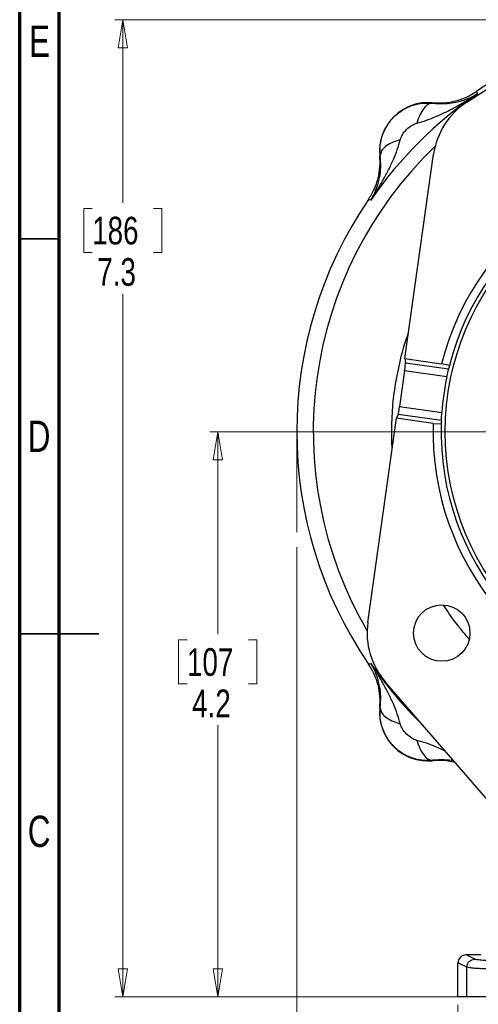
# Model space of a CAD drawing. Header units: inches. Extents: x 0.6 to 16.3, y 0.2 to 11.5.
# Tile 2 of 16: x 0.6 to 2.9, y 4 to 8.9. Entities that reach past the tile are written whole.
import ezdxf

# ---------------------------------------------------------------- set-up
doc = ezdxf.new("R2010")
doc.units = ezdxf.units.IN
doc.header["$MEASUREMENT"] = 0
doc.linetypes.add('CENTERX2', pattern=[0.8, 0.5, -0.1, 0.1, -0.1])
doc.styles.add('SLDTEXTSTYLE0', font='TXT', dxfattribs={"width": 0.75})
doc.dimstyles.new('SLDDIMSTYLE0', dxfattribs={"dimtxt": 0.137795, "dimasz": 0.14, "dimexe": 0, "dimexo": 0.0625, "dimgap": 0.034449, "dimtad": 0, "dimdec": 1, "dimlfac": 1.5, "dimrnd": 1e-09, "dimzin": 12, "dimdsep": 46, "dimtxsty": 'SLDTEXTSTYLE0', "dimblk1": 'CLOSED', "dimblk2": 'CLOSED', "dimsah": 1, "dimcen": 0.09, "dimadec": 0, "dimazin": 3, "dimtfac": 1, "dimtdec": 1, "dimtofl": 0, "dimtmove": 0, "dimatfit": 3, "dimldrblk": 'CLOSED', "dimfxl": 0, "dimfrac": 2, "dimtolj": 1, "dimtzin": 12, "dimarcsym": 0})
doc.dimstyles.new('SLDDIMSTYLE1', dxfattribs={"dimtxt": 0.137795, "dimasz": 0.14, "dimexe": 0, "dimexo": 0.0625, "dimgap": 0.034449, "dimtad": 0, "dimtih": 1, "dimtoh": 1, "dimdec": 1, "dimlfac": 1.5, "dimrnd": 1e-09, "dimzin": 12, "dimdsep": 46, "dimtxsty": 'SLDTEXTSTYLE0', "dimblk1": 'CLOSED', "dimblk2": 'CLOSED', "dimsah": 1, "dimcen": 0.09, "dimadec": 0, "dimazin": 3, "dimtfac": 1, "dimtdec": 1, "dimtofl": 0, "dimtmove": 0, "dimatfit": 3, "dimldrblk": 'CLOSED', "dimfxl": 0, "dimfrac": 2, "dimtolj": 1, "dimtzin": 12, "dimarcsym": 0})

# ---------------------------------------------------------------- blocks, each defined once
blk = doc.blocks.new('_Closed')
at = {"color": 0, "linetype": 'ByBlock', "lineweight": -2}
for p, q in [((-1, 0.166667), (0, 0)), ((-1, 0.166667), (-1, -0.166667)), ((0, 0), (-1, -0.166667)), ((0, 0), (-1, 0))]:
    blk.add_line(p, q, dxfattribs=at)
blk = doc.blocks.new('_D_5')
at = {"color": 7, "linetype": 'Continuous', "lineweight": 0}
for p, q in [((1.9707, 6.2772), (1.9707, 2.6561)), ((4.8574, 4.2781), (4.8574, 2.6561)), ((2.6504, 2.8939), (2.6084, 2.8939)), ((2.6084, 2.8939), (2.6084, 2.6752)), ((2.9558, 2.8939), (2.9978, 2.8939)), ((2.9978, 2.8939), (2.9978, 2.6752)), ((1.9707, 2.6955), (2.4875, 2.6955)), ((2.6084, 2.6752), (2.6504, 2.6752)), ((2.9978, 2.6752), (2.9558, 2.6752)), ((4.8574, 2.6955), (3.1187, 2.6955))]:
    blk.add_line(p, q, dxfattribs=at)
at = {"color": 7, "linetype": 'Continuous', "lineweight": 18, "xscale": 0.14, "yscale": 0.14, "rotation": 180.0000000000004}
blk.add_blockref('_Closed', (1.9707, 2.6955), dxfattribs=at)
at = {"color": 7, "linetype": 'Continuous', "lineweight": 18, "xscale": 0.14, "yscale": 0.14}
blk.add_blockref('_Closed', (4.8574, 2.6955), dxfattribs=at)
at = {"color": 7, "linetype": 'Continuous', "lineweight": 18, "char_height": 0.1378, "attachment_point": 1, "style": 'SLDTEXTSTYLE0'}
for s, insert in [('110', (2.6504, 2.8528)), ('4.3', (2.6758, 2.6466))]:
    blk.add_mtext(s, dxfattribs=dict(at, insert=insert))
blk = doc.blocks.new('_D_6')
at = {"color": 7, "linetype": 'Continuous', "lineweight": 0}
for p, q in [((3.8456, 8.9065), (1.0652, 8.9065)), ((1.1046, 8.9065), (1.1046, 7.9935)), ((0.9518, 7.9655), (0.9099, 7.9655)), ((0.9099, 7.9655), (0.9099, 7.7467)), ((1.2573, 7.9655), (1.2993, 7.9655)), ((1.2993, 7.9655), (1.2993, 7.7467)), ((0.9099, 7.7467), (0.9518, 7.7467)), ((1.2993, 7.7467), (1.2573, 7.7467)), ((1.1046, 4.0367), (1.1046, 7.5405)), ((2.7785, 4.0367), (1.0652, 4.0367))]:
    blk.add_line(p, q, dxfattribs=at)
at = {"color": 7, "linetype": 'Continuous', "lineweight": 18, "xscale": 0.14, "yscale": 0.14}
for p, rotation in [((1.1046, 8.9065), 90.0000000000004), ((1.1046, 4.0367), 270.0000000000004)]:
    blk.add_blockref('_Closed', p, dxfattribs=dict(at, rotation=rotation))
at = {"color": 7, "linetype": 'Continuous', "lineweight": 18, "char_height": 0.1378, "attachment_point": 1, "style": 'SLDTEXTSTYLE0'}
for s, insert in [('186', (0.9518, 7.9243)), ('7.3', (0.9773, 7.7182))]:
    blk.add_mtext(s, dxfattribs=dict(at, insert=insert))
blk = doc.blocks.new('_D_8')
at = {"color": 7, "linetype": 'Continuous', "lineweight": 0}
for p, q in [((3.4432, 6.8531), (1.5376, 6.8531)), ((1.577, 6.8531), (1.577, 5.8438)), ((1.4243, 5.8158), (1.3823, 5.8158)), ((1.3823, 5.8158), (1.3823, 5.597)), ((1.7297, 5.8158), (1.7717, 5.8158)), ((1.7717, 5.8158), (1.7717, 5.597)), ((1.3823, 5.597), (1.4243, 5.597)), ((1.7717, 5.597), (1.7297, 5.597)), ((1.577, 4.0367), (1.577, 5.3909)), ((2.7785, 4.0367), (1.5376, 4.0367))]:
    blk.add_line(p, q, dxfattribs=at)
at = {"color": 7, "linetype": 'Continuous', "lineweight": 18, "xscale": 0.14, "yscale": 0.14}
for p, rotation in [((1.577, 6.8531, 0.0437), 90.0000000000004), ((1.577, 4.0367, 0.0437), 270.0000000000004)]:
    blk.add_blockref('_Closed', p, dxfattribs=dict(at, rotation=rotation))
at = {"color": 7, "linetype": 'Continuous', "lineweight": 18, "char_height": 0.1378, "attachment_point": 1, "style": 'SLDTEXTSTYLE0'}
for s, insert in [('107', (1.4243, 5.7746)), ('4.2', (1.4497, 5.5685))]:
    blk.add_mtext(s, dxfattribs=dict(at, insert=insert))
blk = doc.blocks.new('_D_10')
at = {"color": 7, "linetype": 'Continuous', "lineweight": 0}
for p, q in [((4.8574, 4.2781), (4.8574, 3.1285)), ((2.774, 3.9974), (2.774, 3.1285)), ((3.4007, 3.3664), (3.3588, 3.3664)), ((3.3588, 3.3664), (3.3588, 3.1476)), ((3.6044, 3.3664), (3.6464, 3.3664)), ((3.6464, 3.3664), (3.6464, 3.1476)), ((2.774, 3.1679), (3.2379, 3.1679)), ((3.3588, 3.1476), (3.4007, 3.1476)), ((3.6464, 3.1476), (3.6044, 3.1476)), ((4.8574, 3.1679), (3.7672, 3.1679))]:
    blk.add_line(p, q, dxfattribs=at)
at = {"color": 7, "linetype": 'Continuous', "lineweight": 18, "xscale": 0.14, "yscale": 0.14, "rotation": 180.0000000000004}
blk.add_blockref('_Closed', (2.774, 3.1679, 0.0437), dxfattribs=at)
at = {"color": 7, "linetype": 'Continuous', "lineweight": 18, "xscale": 0.14, "yscale": 0.14}
blk.add_blockref('_Closed', (4.8574, 3.1679, 0.0437), dxfattribs=at)
at = {"color": 7, "linetype": 'Continuous', "lineweight": 18, "char_height": 0.1378, "attachment_point": 1, "style": 'SLDTEXTSTYLE0'}
for s, insert in [('79', (3.4007, 3.3252)), ('3.1', (3.3753, 3.1191))]:
    blk.add_mtext(s, dxfattribs=dict(at, insert=insert))

msp = doc.modelspace()

# ---------------------------------------------------------------- linework, layer by layer
at = {"color": 7, "linetype": 'Continuous', "lineweight": 70}
for p, q in [((0.5906, 0.1969), (0.5906, 11.4961)), ((0.7874, 0.3937), (0.7874, 11.2992))]:
    msp.add_line(p, q, dxfattribs=at)
at = {"color": 7, "linetype": 'Continuous', "lineweight": 25}
for p, q in [((2.8177, 8.4956), (3.7574, 9.109)), ((2.8665, 8.5491), (2.8682, 8.5432)), ((2.8682, 8.5432), (2.87, 8.5376)), ((2.6472, 8.4926), (2.6473, 8.4904)), ((2.3867, 8.2299), (2.3846, 8.23)), ((2.5096, 7.2174), (2.6527, 8.2359)), ((2.3339, 8.0089), (2.3281, 8.0107)), ((2.3396, 8.0072), (2.3339, 8.0089)), ((2.5096, 7.2174), (2.6924, 7.1917)), ((2.5096, 7.2174), (2.5127, 7.1967)), ((2.5127, 7.1967), (2.7274, 7.1665)), ((2.7314, 7.1827), (2.6924, 7.1917)), ((2.5081, 7.1571), (2.4831, 6.9788)), ((2.7186, 7.1275), (2.5081, 7.1571)), ((2.4831, 6.9788), (2.6935, 6.9492)), ((2.3247, 5.9019), (2.4678, 6.9204)), ((2.4766, 6.9395), (2.4678, 6.9204)), ((2.6507, 6.8947), (2.4678, 6.9204)), ((2.6912, 6.9093), (2.4766, 6.9395)), ((2.6507, 6.8947), (2.6906, 6.8926)), ((2.3281, 5.6955), (2.3339, 5.6973)), ((2.3339, 5.6973), (2.3396, 5.699)), ((3.1459, 4.7581), (2.4117, 5.6067)), ((2.3846, 5.4763), (2.3867, 5.4764)), ((2.6473, 5.2158), (2.6472, 5.2137)), ((2.8579, 4.2245), (2.814, 4.2464)), ((2.8884, 4.2464), (2.814, 4.2464)), ((2.8179, 4.1845), (2.774, 4.2064)), ((2.774, 4.0367), (2.774, 4.2064)), ((2.8179, 4.0367), (2.8179, 4.1845)), ((2.8179, 4.0367), (2.774, 4.0367))]:
    msp.add_line(p, q, dxfattribs=at)
at = {"color": 7, "linetype": 'Continuous', "lineweight": 35}
for p, q in [((0.7874, 7.815), (0.5906, 7.815)), ((0.5906, 5.8465), (0.9843, 5.8465)), ((0.7874, 5.8465), (0.5906, 5.8465))]:
    msp.add_line(p, q, dxfattribs=at)
at = {"color": 7, "linetype": 'CENTERX2', "lineweight": 18}
msp.add_line((1.9707, 6.8531), (1.9707, 6.3166), dxfattribs=at)
at = {"color": 7, "linetype": 'Continuous', "lineweight": 25}
for centre, radius in [((4.024, 6.8531), 1.314), ((2.693, 5.8501), 0.1406)]:
    msp.add_circle(centre, radius, dxfattribs=at)
for centre, radius, start, end in [((4.024, 6.8531), 2.0533, 115.431, 124.3161), ((4.024, 6.8531), 2.0419, 124.4163, 145.5837), ((2.6244, 8.2527), 0.2409, 84.5811, 185.4189), ((3.021, 8.1842), 0.3719, 123.1331, 172), ((4.024, 6.8531), 1.374, 358.2674, 165.7326), ((4.024, 6.8531), 1.334, 358.3048, 165.6952), ((4.024, 6.8531), 2.0533, 145.6839, 214.3161), ((4.024, 6.8531), 1.334, 165.6952, 166.4136), ((4.024, 6.8531), 1.334, 168.131, 175.869), ((4.024, 6.8531), 1.374, 178.2674, 345.7326), ((4.024, 6.8531), 1.334, 178.3048, 345.6952), ((4.024, 6.8531), 1.334, 177.5864, 178.3048), ((2.693, 5.8501), 0.3719, 172, 220.8669), ((2.6244, 5.4535), 0.2409, 174.5811, 275.4189)]:
    msp.add_arc(centre, radius, start, end, dxfattribs=at)
at = {"color": 8, "linetype": 'Continuous', "lineweight": 25}
for radius, start, end in [(1.9709, 133.7687, 210.2313), (2.0419, 214.4163, 225.642)]:
    msp.add_arc((4.024, 6.8531), radius, start, end, dxfattribs=at)
at = {"color": 7, "linetype": 'Continuous', "lineweight": 25}
for centre, major_axis, ratio, start_param, end_param in [((2.5071, 7.1572), (0.0056, 0.0396), 0.026186, 4.712389, 6.195919), ((2.482, 6.9789), (0.0056, 0.0396), 0.026186, 3.228859, 4.712389), ((2.8141, 4.2064), (-0.0358, 0.0179), 0.998288, 5.176448, 6.745874)]:
    msp.add_ellipse(centre, major_axis=major_axis, ratio=ratio, start_param=start_param, end_param=end_param, dxfattribs=at)
for points, knots in [([(2.5687, 8.3909), (2.5851, 8.3955), (2.619, 8.405), (2.6691, 8.4253), (2.7194, 8.4489), (2.7685, 8.4751), (2.8187, 8.5044), (2.8519, 8.5259), (2.87, 8.5376)], [0, 0, 0, 0, 0.1486331, 0.3078874, 0.4785516, 0.6434186, 0.806588, 1, 1, 1, 1]), ([(2.6472, 8.4926), (2.6665, 8.4917), (2.705, 8.49), (2.7621, 8.5002), (2.8171, 8.5189), (2.85, 8.539), (2.8665, 8.5491)], [0, 0, 0, 0, 0.25, 0.499991, 0.749986, 1, 1, 1, 1]), ([(2.6473, 8.4904), (2.6677, 8.489), (2.7063, 8.4863), (2.7508, 8.4922), (2.7875, 8.5007), (2.8178, 8.511), (2.8457, 8.5235), (2.8622, 8.5331), (2.87, 8.5376)], [0, 0, 0, 0, 0.224415, 0.426368, 0.565915, 0.724691, 0.870242, 1, 1, 1, 1]), ([(2.3867, 8.2299), (2.3861, 8.247), (2.3847, 8.2815), (2.3971, 8.3328), (2.42, 8.3811), (2.4538, 8.4234), (2.4962, 8.4572), (2.5445, 8.4801), (2.5958, 8.4924), (2.6302, 8.4911), (2.6473, 8.4904)], [0, 0, 0, 0, 0.122447, 0.246609, 0.372396, 0.499947, 0.628006, 0.75394, 0.877889, 1, 1, 1, 1]), ([(2.6473, 8.4904), (2.6399, 8.4892), (2.625, 8.4868), (2.603, 8.4657), (2.5831, 8.4337), (2.5735, 8.4052), (2.5687, 8.3909)], [0, 0, 0, 0, 0.250057, 0.5, 0.749943, 1, 1, 1, 1]), ([(2.4863, 8.3085), (2.4895, 8.317), (2.4964, 8.3357), (2.517, 8.3601), (2.5415, 8.3807), (2.5602, 8.3877), (2.5687, 8.3909)], [0, 0, 0, 0, 0.227358, 0.500018, 0.772307, 1, 1, 1, 1]), ([(2.3396, 8.0072), (2.3513, 8.0252), (2.3728, 8.0585), (2.402, 8.1087), (2.4283, 8.1578), (2.4519, 8.2081), (2.4722, 8.2582), (2.4817, 8.2921), (2.4863, 8.3085)], [0, 0, 0, 0, 0.1934098, 0.3565783, 0.5214484, 0.6921096, 0.8513657, 1, 1, 1, 1]), ([(2.4863, 8.3085), (2.472, 8.3037), (2.4434, 8.2941), (2.4115, 8.2742), (2.3904, 8.2522), (2.3879, 8.2373), (2.3867, 8.2299)], [0, 0, 0, 0, 0.250057, 0.5, 0.749943, 1, 1, 1, 1]), ([(2.3281, 8.0107), (2.3382, 8.0272), (2.3583, 8.0601), (2.377, 8.115), (2.3872, 8.1722), (2.3855, 8.2107), (2.3846, 8.23)], [0, 0, 0, 0, 0.250014, 0.500009, 0.75, 1, 1, 1, 1]), ([(2.3396, 8.0072), (2.3441, 8.015), (2.3537, 8.0314), (2.3662, 8.0593), (2.3765, 8.0897), (2.385, 8.1263), (2.3909, 8.1708), (2.3882, 8.2095), (2.3867, 8.2299)], [0, 0, 0, 0, 0.1297583, 0.275309, 0.4340848, 0.5736321, 0.7755846, 1, 1, 1, 1]), ([(2.7186, 7.1275), (2.7195, 7.1319), (2.7214, 7.1408), (2.7241, 7.1525), (2.7261, 7.1614), (2.7271, 7.1655), (2.7273, 7.1663), (2.7274, 7.1665)], [0, 0, 0, 0, 0.228082, 0.456161, 0.684232, 0.911668, 1, 1, 1, 1]), ([(2.6912, 6.9093), (2.6913, 6.9101), (2.6913, 6.9118), (2.6917, 6.9197), (2.6923, 6.9306), (2.6929, 6.9411), (2.6934, 6.9474), (2.6935, 6.9492)], [0, 0, 0, 0, 0.226375, 0.452725, 0.679719, 0.907566, 1, 1, 1, 1]), ([(2.3846, 5.4763), (2.3855, 5.4955), (2.3872, 5.5341), (2.377, 5.5912), (2.3583, 5.6462), (2.3382, 5.6791), (2.3281, 5.6955)], [0, 0, 0, 0, 0.25, 0.499991, 0.749986, 1, 1, 1, 1]), ([(2.3867, 5.4764), (2.3882, 5.4967), (2.3909, 5.5354), (2.385, 5.5799), (2.3765, 5.6166), (2.3662, 5.6469), (2.3537, 5.6748), (2.3441, 5.6913), (2.3396, 5.699)], [0, 0, 0, 0, 0.224415, 0.426368, 0.565915, 0.724691, 0.870242, 1, 1, 1, 1]), ([(2.4863, 5.3978), (2.4817, 5.4141), (2.4722, 5.4481), (2.4519, 5.4982), (2.4283, 5.5484), (2.402, 5.5975), (2.3728, 5.6477), (2.3513, 5.681), (2.3396, 5.699)], [0, 0, 0, 0, 0.148633, 0.307887, 0.478552, 0.643419, 0.806588, 1, 1, 1, 1]), ([(2.6473, 5.2158), (2.6298, 5.2152), (2.5949, 5.2138), (2.5432, 5.2266), (2.4954, 5.2496), (2.4539, 5.2828), (2.4205, 5.3245), (2.3974, 5.3725), (2.3847, 5.4242), (2.3861, 5.4591), (2.3867, 5.4764)], [0, 0, 0, 0, 0.125074, 0.249962, 0.374807, 0.49975, 0.624933, 0.750497, 0.87658, 1, 1, 1, 1]), ([(2.3867, 5.4764), (2.3879, 5.469), (2.3904, 5.4541), (2.4115, 5.432), (2.4434, 5.4122), (2.472, 5.4026), (2.4863, 5.3978)], [0, 0, 0, 0, 0.250057, 0.5, 0.749943, 1, 1, 1, 1]), ([(2.5687, 5.3154), (2.5602, 5.3185), (2.5415, 5.3255), (2.517, 5.3461), (2.4965, 5.3706), (2.4895, 5.3892), (2.4863, 5.3978)], [0, 0, 0, 0, 0.227358, 0.500018, 0.772307, 1, 1, 1, 1]), ([(2.5687, 5.3154), (2.5735, 5.3011), (2.5831, 5.2725), (2.603, 5.2406), (2.625, 5.2194), (2.6399, 5.217), (2.6473, 5.2158)], [0, 0, 0, 0, 0.250057, 0.5, 0.749943, 1, 1, 1, 1]), ([(2.7593, 5.2051), (2.7412, 5.2089), (2.7042, 5.2166), (2.6665, 5.2147), (2.6472, 5.2137)], [0, 0, 0, 0, 0.488655, 1, 1, 1, 1]), ([(3.6501, 4.2048), (3.6188, 4.2048), (3.5552, 4.2049), (3.4599, 4.2054), (3.3646, 4.2061), (3.2716, 4.2073), (3.1832, 4.2087), (3.1024, 4.2105), (3.0311, 4.2125), (2.9711, 4.2147), (2.9235, 4.2171), (2.889, 4.2196), (2.8661, 4.222), (2.8606, 4.2237), (2.8579, 4.2245)], [0, 0, 0, 0, 0.078013, 0.158273, 0.240636, 0.3262, 0.412699, 0.499946, 0.587208, 0.673719, 0.75929, 0.841686, 0.921965, 1, 1, 1, 1]), ([(3.6501, 4.1648), (3.6164, 4.1649), (3.5485, 4.1649), (3.4473, 4.1654), (3.3559, 4.1661), (3.2752, 4.167), (3.2049, 4.168), (3.138, 4.1692), (3.0855, 4.1703), (3.0454, 4.1713), (3.0157, 4.1721), (2.987, 4.173), (2.9596, 4.1739), (2.9338, 4.175), (2.9097, 4.176), (2.8831, 4.1774), (2.8549, 4.1793), (2.8284, 4.1817), (2.8216, 4.1835), (2.8179, 4.1845)], [0, 0, 0, 0, 0.079768, 0.160951, 0.24355, 0.306446, 0.370139, 0.434631, 0.49992, 0.534019, 0.569107, 0.605181, 0.642244, 0.680293, 0.719331, 0.759355, 0.825954, 0.906172, 1, 1, 1, 1])]:
    msp.add_open_spline(points, degree=3, knots=knots, dxfattribs=at)
at = {"color": 8, "linetype": 'Continuous', "lineweight": 25}
for points, knots in [([(2.444, 6.8531), (2.445, 6.8934), (2.4469, 6.9732), (2.4623, 7.0957), (2.4878, 7.2167), (2.5106, 7.3022), (2.5265, 7.3439), (2.5279, 7.3476)], [0, 0, 0, 0, 0.240013, 0.47483, 0.733936, 0.976678, 1, 1, 1, 1]), ([(2.4464, 6.7681), (2.4461, 6.7728), (2.4452, 6.7873), (2.4445, 6.8118), (2.4441, 6.8344), (2.444, 6.8477), (2.444, 6.8516), (2.444, 6.8527), (2.444, 6.8531)], [0, 0, 0, 0, 0.164597, 0.515307, 0.864049, 0.958624, 0.985962, 1, 1, 1, 1]), ([(2.8299, 5.8198), (2.815, 5.8371), (2.7798, 5.8777), (2.7378, 5.9345), (2.7116, 5.9743), (2.7024, 5.9882)], [0, 0, 0, 0, 0.323717, 0.762384, 1, 1, 1, 1]), ([(2.7111, 5.2607), (2.6967, 5.2676), (2.6663, 5.2823), (2.619, 5.3012), (2.585, 5.3108), (2.5687, 5.3154)], [0, 0, 0, 0, 0.316461, 0.670021, 1, 1, 1, 1]), ([(2.7525, 5.2129), (2.7377, 5.2152), (2.7056, 5.2201), (2.6677, 5.2173), (2.6473, 5.2158)], [0, 0, 0, 0, 0.459655, 1, 1, 1, 1])]:
    msp.add_open_spline(points, degree=3, knots=knots, dxfattribs=at)
at = {"color": 7, "linetype": 'Continuous', "lineweight": 25}
for points in [[(2.8179, 4.1845), (2.8185, 4.1897), (2.8197, 4.2002), (2.829, 4.2134), (2.8422, 4.2227), (2.8526, 4.2239), (2.8579, 4.2245)], [(3.6501, 4.0367), (3.615, 4.0367), (3.5447, 4.0367), (3.4409, 4.0367), (3.3405, 4.0367), (3.245, 4.0367), (3.156, 4.0367), (3.0749, 4.0367), (3.003, 4.0367), (2.9415, 4.0367), (2.8912, 4.0367), (2.8534, 4.0367), (2.8273, 4.0367), (2.821, 4.0367), (2.8179, 4.0367)]]:
    msp.add_open_spline(points, degree=3, dxfattribs=at)

# ---------------------------------------------------------------- texts
at = {"color": 7, "linetype": 'Continuous', "lineweight": 0, "char_height": 0.1562, "attachment_point": 2, "style": 'SLDTEXTSTYLE0'}
for s, insert in [('E', (0.6893, 8.8769)), ('D', (0.6871, 6.9084)), ('C', (0.6873, 4.9399))]:
    msp.add_mtext(s, dxfattribs=dict(at, insert=insert))

# ---------------------------------------------------------------- dimensions: what is measured, and where the dimension line sits
at = {"color": 7, "linetype": 'Continuous', "lineweight": 18}
for base, p1, picture, middle in [((1.1046, 4.0367), (3.885, 8.9065), '_D_6', (1.1046, 7.767)), ((1.577, 4.0367), (3.4826, 6.8531), '_D_8', (1.577, 5.6173))]:
    dim = msp.add_linear_dim(base=base, p1=p1, p2=(2.8179, 4.0367), angle=90, dimstyle='SLDDIMSTYLE1', dxfattribs=at)
    dim.commit()
    dim.dimension.update_dxf_attribs({"geometry": picture, "text_midpoint": middle, "dimtype": 160})
for base, p1, p2, picture, middle in [((4.8574, 2.6955), (1.9707, 6.3166), (4.8574, 4.3174), '_D_5', (2.8031, 2.6955)), ((2.774, 3.1679), (4.8574, 4.3174), (2.774, 4.0367), '_D_10', (3.5026, 3.1679))]:
    dim = msp.add_linear_dim(base=base, p1=p1, p2=p2, dimstyle='SLDDIMSTYLE0', dxfattribs=at)
    dim.commit()
    dim.dimension.update_dxf_attribs({"geometry": picture, "text_midpoint": middle, "dimtype": 160})

doc.saveas('drawing.dxf')
